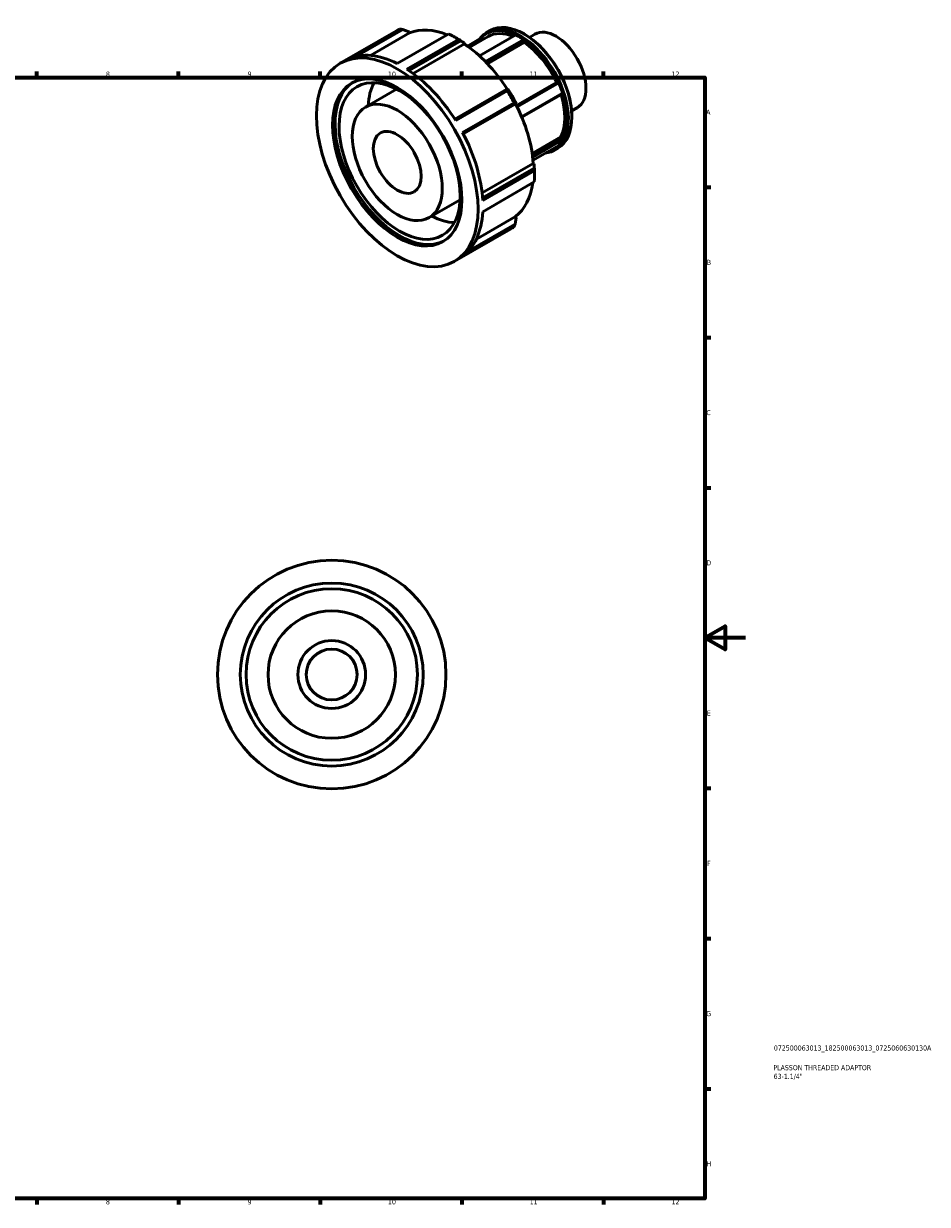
# Model space of a CAD drawing. Header units: millimetres. Extents: x -22 to 931, y -14 to 609.
# Tile 4 of 4: x 484 to 931, y 17 to 601. Entities that reach past the tile are written whole.
import ezdxf

# ---------------------------------------------------------------- set-up
doc = ezdxf.new("R2010")
doc.units = ezdxf.units.MM
for name, color, linetype, lineweight in [('Border (ISO)', 7, 'Continuous', 70), ('Title (ISO)', 7, 'Continuous', 50), ('Visible (ISO)', 7, 'Continuous', 50)]:
    doc.layers.add(name, color=color, linetype=linetype, lineweight=lineweight)
doc.styles.add('Note Text (ISO)', font='tahoma.ttf')

# ---------------------------------------------------------------- blocks, each defined once
blk = doc.blocks.new('Borders Default Border')
at = {"layer": 'Border (ISO)'}
for p, q in [((490.58, 574), (490.58, 576.9)), ((560.67, 574), (560.67, 576.9)), ((630.75, 574), (630.75, 576.9)), ((700.83, 574), (700.83, 576.9)), ((770.92, 574), (770.92, 576.9)), ((821, 519.75), (823.9, 519.75)), ((821, 445.5), (823.9, 445.5)), ((821, 371.25), (823.9, 371.25)), ((821, 222.75), (823.9, 222.75)), ((821, 148.5), (823.9, 148.5)), ((821, 74.25), (823.9, 74.25)), ((490.58, 20), (490.58, 17.1)), ((560.67, 20), (560.67, 17.1)), ((630.75, 20), (630.75, 17.1)), ((700.83, 20), (700.83, 17.1)), ((770.92, 20), (770.92, 17.1))]:
    blk.add_line(p, q, dxfattribs=at)
at = {"layer": 'Border (ISO)', "flags": 128}
for points in [[(20, 20), (20, 574), (821, 574), (821, 20), (20, 20)], [(841, 297), (821, 297), (831, 302.77), (831, 291.23), (821, 297)]]:
    blk.add_lwpolyline(points, dxfattribs=at)
at = {"layer": 'Border (ISO)', "color": 232, "true_color": 0xca0064, "char_height": 2.5, "attachment_point": 7, "style": 'Note Text (ISO)'}
for s, insert in [('9', (594.88, 574.35)), ('10', (664.29, 574.35)), ('11', (734.37, 574.4)), ('12', (804.46, 574.4)), ('8', (524.81, 574.34)), ('A', (821.59, 555.62)), ('B', (821.89, 481.37)), ('C', (821.73, 407.08)), ('D', (821.73, 332.88)), ('E', (821.94, 258.63)), ('F', (822, 184.38)), ('G', (821.61, 110.08)), ('H', (821.74, 35.88)), ('8', (524.81, 17.04)), ('9', (594.88, 17.05)), ('10', (664.29, 17.05)), ('11', (734.37, 17.1)), ('12', (804.46, 17.1))]:
    blk.add_mtext(s, dxfattribs=dict(at, insert=insert))
blk = doc.blocks.new('Title Blocks ISO')
at = {"layer": 'Title (ISO)', "color": 232, "true_color": 0xca0064, "style": 'Note Text (ISO)'}
for tag, p in [('PART_NUMBER_001', (34.08, 73.13)), ('DESCRIPTION_001', (33.84, 63.4)), ('DESCRIPTION_002', (33.95, 59.12))]:
    blk.add_attdef(tag, p, '', height=2.5, dxfattribs=at)

msp = doc.modelspace()

# ---------------------------------------------------------------- linework, layer by layer
at = {"layer": 'Visible (ISO)'}
for p, q in [((640.675, 580.984), (668.522, 597.02)), ((670.195, 597.876), (644.702, 583.195)), ((648.786, 584.517), (671.651, 597.684)), ((674.995, 596), (655.686, 584.88)), ((668.852, 580.854), (694.345, 595.534)), ((674.693, 596.523), (674.995, 596)), ((713.034, 596.144), (714.775, 597.146)), ((731.893, 595.278), (731.598, 595.449)), ((734.187, 593.816), (736.902, 595.38)), ((699.089, 592.802), (673.597, 578.122)), ((674.738, 577.367), (700.272, 592.071)), ((702.052, 590.538), (676.732, 575.957)), ((699.233, 592.79), (696.872, 594.16)), ((702.052, 591.032), (702.052, 590.538)), ((710.25, 593.395), (703.523, 589.521)), ((703.818, 589.308), (710.677, 593.258)), ((704.437, 588.853), (713.749, 594.216)), ((709.548, 584.62), (727.537, 594.979)), ((710.677, 593.258), (710.25, 593.395)), ((710.677, 593.258), (711.123, 592.703)), ((731.401, 592.754), (712.433, 581.83)), ((712.877, 581.373), (731.696, 592.211)), ((731.696, 591.259), (713.462, 580.759)), ((731.696, 592.211), (731.401, 592.754)), ((731.696, 592.211), (731.696, 591.259)), ((653.15, 559.319), (668.527, 568.174)), ((722.966, 568.134), (697.302, 553.355)), ((697.747, 552.648), (723.24, 567.329)), ((727.791, 560.172), (747.548, 571.549)), ((748.261, 571.615), (727.926, 559.904)), ((728.158, 559.437), (748.688, 571.26)), ((750.62, 566.278), (730.361, 554.611)), ((747.548, 571.549), (748.261, 571.615)), ((748.688, 571.26), (748.261, 571.615)), ((750.488, 565.871), (750.62, 566.278)), ((726.595, 561.518), (701.102, 546.838)), ((701.493, 546.096), (727.157, 560.875)), ((727.372, 560.992), (701.496, 546.09)), ((727.674, 561.167), (727.372, 560.992)), ((730.472, 554.345), (750.488, 565.871)), ((755.101, 557.498), (757.816, 559.061)), ((755.214, 554.78), (755.214, 554.439)), ((735.583, 536.47), (749.776, 544.643)), ((750.488, 543.757), (735.752, 535.271)), ((735.827, 534.68), (750.62, 543.199)), ((749.776, 544.643), (750.488, 543.757)), ((750.62, 543.199), (750.488, 543.757)), ((748.688, 540.442), (735.994, 533.133)), ((746.497, 538.034), (748.238, 539.037)), ((710.797, 516.937), (736.125, 531.522)), ((736.125, 531.522), (736.552, 531.276)), ((736.557, 529.223), (711.022, 514.518)), ((711.106, 513.154), (736.598, 527.835)), ((736.669, 527.782), (736.669, 525.052)), ((736.598, 522.35), (711.106, 507.669)), ((684.589, 504.724), (699.966, 513.579)), ((707.982, 494.113), (727.372, 505.279)), ((727.372, 505.279), (727.674, 504.756)), ((697.065, 483.06), (724.913, 499.096)), ((701.102, 485.507), (726.595, 500.187)), ((727.157, 501.545), (704.227, 488.34))]:
    msp.add_line(p, q, dxfattribs=at)
for radius in [56.5, 45.2, 42.375, 31.5, 16.764, 12.573]:
    msp.add_circle((636.464, 278.927), radius, dxfattribs=at)
for centre, major_axis, start_param, end_param in [((696.717, 548.058), (-28.195, 48.962), 6.2257094, 6.2831853), ((699.088, 549.423), (-26.222, 45.535), 5.6489275, 6.205274), ((696.717, 548.058), (28.195, -48.962), 2.2987185, 2.4175378), ((729.765, 567.089), (16.732, -29.055), 6.0391461, 9.6688171), ((729.469, 566.918), (-16.522, 28.692), 2.9550596, 6.4697184), ((729.469, 566.918), (-15.72, 27.297), 5.6439877, 6.2831853), ((731.506, 568.092), (-16.732, 29.055), 3.1415927, 6.2831853), ((731.802, 568.262), (-16.522, 28.692), 3.9289245, 5.4958534), ((747.359, 577.221), (-10.457, 18.159), 3.1415927, 6.2831853), ((699.088, 549.423), (-26.522, 46.056), 5.4207824, 5.4958534), ((699.088, 549.423), (26.222, -45.535), 1.6526522, 2.2782832), ((729.469, 566.918), (16.505, -28.662), 2.2754168, 2.4408396), ((729.469, 566.918), (15.72, -27.297), 1.4110981, 2.2579608), ((671.225, 533.378), (-28.195, 48.962), 5.5591305, 6.2257094), ((671.225, 533.378), (28.195, -48.962), 1.6321397, 2.2987185), ((670.047, 532.7), (22.556, -39.17), 3.1675925, 6.2571854), ((684.426, 540.98), (-21.146, 36.721), 0.3455068, 0.7327124), ((696.717, 548.058), (28.195, -48.962), 1.5133204, 1.6321397), ((699.088, 549.423), (-26.522, 46.056), 4.6353843, 4.7932611), ((729.469, 566.918), (16.505, -28.662), 1.2282193, 1.393642), ((699.088, 549.423), (26.222, -45.535), 0.8671769, 1.492885), ((729.469, 566.918), (15.72, -27.297), 0.3639005, 1.200603), ((671.225, 533.378), (28.195, -48.962), 0.8467415, 1.5133204), ((729.469, 566.918), (16.505, -28.662), 0.1810217, 0.3464445), ((699.088, 549.423), (-26.522, 46.056), 3.9289245, 4.0078629), ((696.717, 548.058), (28.195, -48.962), 0.7279222, 0.8467415), ((699.088, 549.423), (26.222, -45.535), 0.0817787, 0.638902), ((671.225, 533.378), (28.195, -48.962), 0.0613434, 0.7279222), ((684.426, 540.98), (21.146, -36.721), 5.5504729, 5.9376785), ((696.717, 548.058), (28.195, -48.962), 0, 0.0613434)]:
    msp.add_ellipse(centre, major_axis=major_axis, ratio=0.5780931, start_param=start_param, end_param=end_param, dxfattribs=at)
for centre, major_axis in [((668.87, 532.022), (28.195, -48.962)), ((668.87, 532.022), (22.556, -39.17)), ((670.047, 532.7), (21.146, -36.721)), ((668.87, 532.022), (15.72, -27.297)), ((668.87, 532.022), (8.366, -14.527))]:
    msp.add_ellipse(centre, major_axis=major_axis, ratio=0.5780931, dxfattribs=at)
for points, weights in [([(671.651, 597.684), (670.931, 597.781), (670.195, 597.876)], [1.00038433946, 1.00025174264, 1]), ([(671.651, 597.684), (673.207, 597.09), (674.693, 596.523)], [1.00589482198, 1.00321310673, 1]), ([(700.272, 592.071), (699.688, 592.435), (699.089, 592.802)], [1.00038433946, 1.00025174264, 1]), ([(700.272, 592.071), (701.182, 591.539), (702.052, 591.032)], [1.00589482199, 1.00321310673, 1]), ([(723.483, 568.426), (723.231, 568.283), (722.966, 568.134)], [1, 1.00321310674, 1.00589482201]), ([(723.24, 567.329), (723.105, 567.736), (722.966, 568.134)], [1, 1.00025174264, 1.00038433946]), ([(727.157, 560.875), (726.881, 561.195), (726.595, 561.518)], [1.00038433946, 1.00025174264, 1]), ([(727.157, 560.875), (727.422, 561.024), (727.674, 561.167)], [1.00589482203, 1.00321310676, 1]), ([(736.552, 531.276), (736.555, 530.273), (736.557, 529.223)], [1, 1.00321310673, 1.00589482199]), ([(736.598, 527.835), (736.58, 528.535), (736.557, 529.223)], [1, 1.00025174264, 1.00038433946]), ([(727.674, 504.756), (727.422, 503.188), (727.157, 501.545)], [1, 1.00321310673, 1.00589482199]), ([(726.595, 500.187), (726.881, 500.873), (727.157, 501.545)], [1, 1.00025174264, 1.00038433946])]:
    msp.add_rational_spline(points, weights, degree=2, dxfattribs=at)

# ---------------------------------------------------------------- block references
msp.add_blockref('Borders Default Border', (0, 0))
msp.add_blockref('Title Blocks ISO', (821, 20)).add_auto_attribs({'PART_NUMBER_001': '072500063013_182500063013_0725060630130A', 'DESCRIPTION_001': 'PLASSON THREADED ADAPTOR', 'DESCRIPTION_002': '63-1.1/4"'})

doc.saveas('drawing.dxf')
